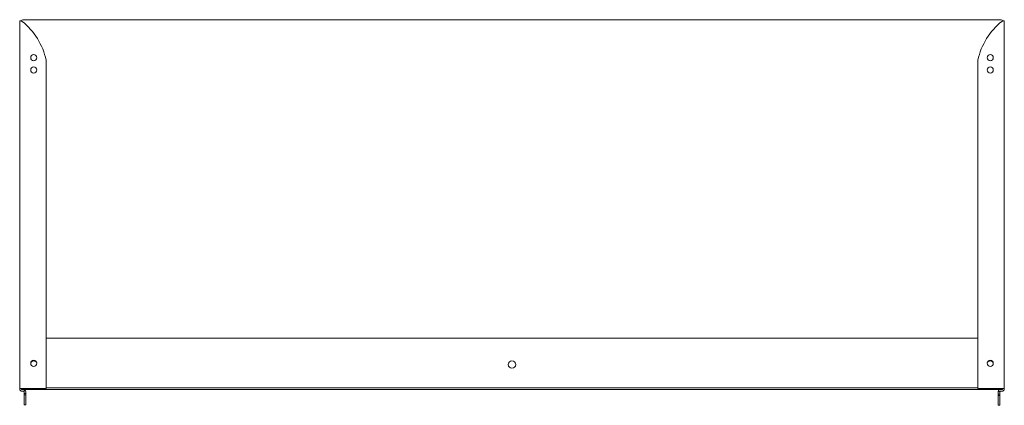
# Model space of a CAD drawing. Header units: millimetres. Extents: x -565 to 238, y -247 to 67.
import ezdxf

# ---------------------------------------------------------------- set-up
doc = ezdxf.new("R2010")
doc.units = ezdxf.units.MM

msp = doc.modelspace()

# ---------------------------------------------------------------- linework, layer by layer
at = {"color": 0, "linetype": 'Continuous', "lineweight": 0}
for p, q in [((-565.04, 66.02), (-565.04, -233.48)), ((-564, 66.02), (-565.04, 66.02)), ((-563.28, 66.02), (-564, 66.02)), ((-562.54, 66.96), (235.46, 66.96)), ((236.21, 66.02), (236.93, 66.02)), ((236.93, 66.02), (237.96, 66.02)), ((237.96, 66.02), (237.96, -233.48)), ((-543.54, 34.02), (-543.54, -233.48)), ((216.47, 34.02), (216.47, -233.48)), ((216.47, -192.54), (-543.54, -192.54)), ((-565.04, -233.79), (-565.04, -233.48)), ((-563.04, -233.48), (-565.04, -233.48)), ((-563.54, -234.29), (-563.54, -233.48)), ((236.46, -234.29), (-563.54, -234.29)), ((-563.04, -233.48), (-543.54, -233.48)), ((-562.01, -235.79), (-563.04, -235.79)), ((-561.75, -235.86), (-560.96, -234.59)), ((-561.51, -237.7), (-561.51, -236.29)), ((-561.51, -237.7), (-560.01, -237.7)), ((-561.51, -238.7), (-561.51, -237.7)), ((-561.51, -238.7), (-560.01, -238.7)), ((-561.51, -244.9), (-561.51, -238.7)), ((-560.01, -237.7), (-560.01, -236.29)), ((-560.01, -238.7), (-560.01, -237.7)), ((-560.01, -244.9), (-560.01, -238.7)), ((-543.54, -233.04), (216.47, -233.04)), ((235.96, -233.48), (216.47, -233.48)), ((232.94, -236.29), (232.94, -238.2)), ((232.94, -238.2), (232.94, -239.2)), ((232.94, -238.2), (234.44, -238.2)), ((232.94, -239.2), (232.94, -245.4)), ((232.94, -239.2), (234.44, -239.2)), ((232.98, -235.9), (234.44, -235.9)), ((234.44, -235.9), (234.44, -236.29)), ((234.44, -238.2), (234.44, -236.29)), ((234.44, -239.2), (234.44, -238.2)), ((234.44, -245.4), (234.44, -239.2)), ((234.94, -235.79), (235.96, -235.79)), ((235.96, -233.48), (237.96, -233.48)), ((236.46, -233.48), (236.46, -234.29)), ((237.96, -233.79), (237.96, -233.48)), ((-561.51, -244.9), (-561.51, -246.7)), ((-561.51, -246.7), (-560.01, -246.7)), ((-560.01, -244.9), (-560.01, -246.7)), ((232.94, -247.2), (232.94, -245.4)), ((232.94, -247.2), (234.44, -247.2)), ((234.44, -245.4), (234.44, -247.2))]:
    msp.add_line(p, q, dxfattribs=at)
at = {"color": 0, "linetype": 'Continuous', "lineweight": 0, "extrusion": (0, 0, -1)}
for centre, radius, start, end in [((562.54, 65.96), 1, 3.5992, 90), ((-270.14, 22.73), 54.85, 11.88511, 51.45901), ((-235.46, 65.96), 1, 90, 176.4008), ((-226.47, 36.02), 2.5, 270, 90), ((-226.47, 36.02), 2.5, 90, 270), ((-226.47, 26.02), 2.5, 270, 90), ((-226.47, 26.02), 2.5, 90, 270), ((553.54, -214.04), 3, 37.39383, 142.44755), ((163.54, -214.04), 3, 0, 180), ((163.54, -214.04), 3, 180, 0), ((-226.47, -212.98), 2.5, 270, 90), ((-226.46, -214.04), 3, 37.55245, 142.60617), ((-226.47, -212.98), 2.5, 90, 270), ((563.04, -233.79), 2, 270, 0), ((-234.94, -236.29), 2, 11.28144, 90), ((-234.94, -236.29), 0.5, 360, 90)]:
    msp.add_arc(centre, radius, start, end, dxfattribs=at)
at = {"color": 0, "linetype": 'Continuous', "lineweight": 0}
for centre, radius, start, end in [((-597.21, 22.73), 54.85, 11.88511, 51.45901), ((-553.54, 36.02), 2.5, 90, 270), ((-553.54, 36.02), 2.5, 270, 90), ((-553.54, 26.02), 2.5, 90, 270), ((-553.54, 26.02), 2.5, 270, 90), ((-553.54, -212.98), 2.5, 90, 270), ((-553.54, -212.98), 2.5, 270, 90), ((-562.01, -236.29), 2, 58.3603, 90), ((-562.01, -236.29), 0.5, 58.3603, 90), ((-562.01, -236.29), 0.5, 0, 58.3603), ((-562.01, -236.29), 2, 360, 58.3603), ((234.94, -236.29), 2, 168.71856, 180), ((235.96, -233.79), 2, 270, 0)]:
    msp.add_arc(centre, radius, start, end, dxfattribs=at)
for points, knots in [([(-563.04, 65.63), (-563.1, 65.66), (-563.17, 65.68), (-563.34, 65.75), (-563.44, 65.79), (-563.63, 65.86), (-563.72, 65.9), (-563.88, 65.97), (-563.94, 66), (-564, 66.02)], [-0.106466, -0.106466, -0.106466, -0.106466, -0.0843045, -0.0843045, -0.0533028, -0.0533028, -0.0222436, -0.0222436, 0, 0, 0, 0]), ([(-563.04, 65.63), (-563.06, 65.67), (-563.11, 65.74), (-563.21, 65.91), (-563.25, 65.98), (-563.28, 66.02)], [0, 0, 0, 0, 0.5, 0.5, 1, 1, 1, 1]), ([(235.96, 65.63), (235.99, 65.67), (236.03, 65.74), (236.09, 65.83), (236.14, 65.91), (236.18, 65.98), (236.21, 66.02)], [0, 0, 0, 0, 0.5, 0.5, 0.5, 1, 1, 1, 1]), ([(235.96, 65.63), (236.03, 65.66), (236.1, 65.68), (236.27, 65.75), (236.37, 65.79), (236.56, 65.86), (236.65, 65.9), (236.81, 65.97), (236.87, 66), (236.93, 66.02)], [-0.106466, -0.106466, -0.106466, -0.106466, -0.0843045, -0.0843045, -0.0533028, -0.0533028, -0.0222436, -0.0222436, 0, 0, 0, 0])]:
    msp.add_open_spline(points, degree=3, knots=knots, dxfattribs=at)

doc.saveas('drawing.dxf')
